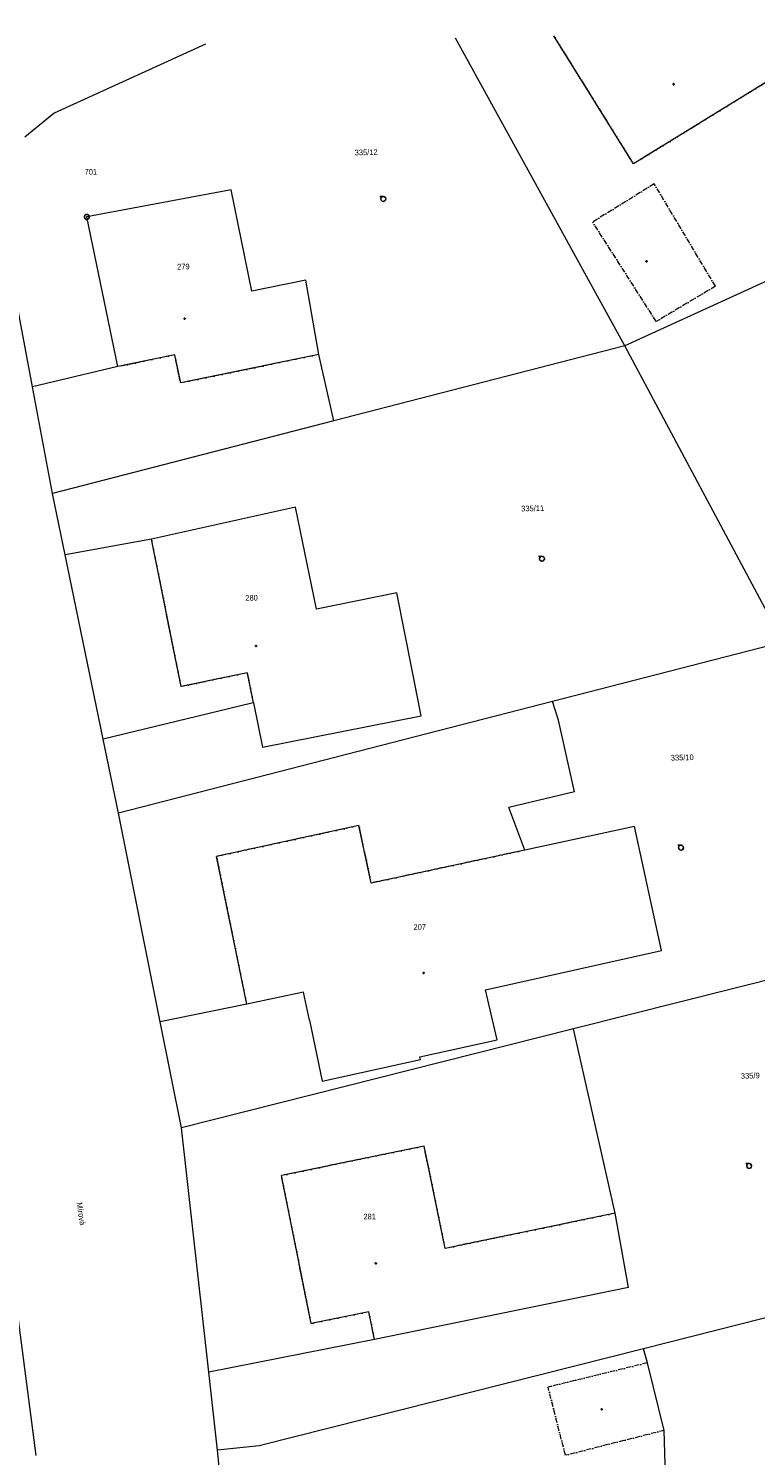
# Model space of a CAD drawing. Header units: millimetres. Extents: x -211955 to 157391, y -241491 to 94238.
# Tile 18 of 138: x -71143 to -27614, y 4866 to 90362. Entities that reach past the tile are written whole.
import ezdxf

# ---------------------------------------------------------------- set-up
doc = ezdxf.new("R2010")
doc.units = ezdxf.units.MM
doc.linetypes.add('Cerchovana_1', pattern=[500, 300, -100, 0, -100])
doc.layers.add('XR$1$PODKLAD_1', color=7, linetype='Continuous', lineweight=25)

# ---------------------------------------------------------------- blocks, each defined once
blk = doc.blocks.new('1$0100')
at = {"layer": 'XR$1$PODKLAD_1', "color": 7, "lineweight": 25}
blk.add_line((-50, 0), (50, 0), dxfattribs=at)
blk.add_lwpolyline([(190, 720), (530, 530), (720, 190), (720, -200), (530, -540), (190, -730), (-200, -730), (-540, -540), (-730, -200), (-730, 190), (-540, 530), (-200, 720), (190, 720)], close=True, dxfattribs=at)
blk = doc.blocks.new('3$0400')
at = {"layer": 'XR$1$PODKLAD_1', "color": 7, "lineweight": 25}
blk.add_lwpolyline([(0, 0), (-380, 100), (-650, 370), (-750, 740), (-650, 1110), (-380, 1380), (-10, 1480), (360, 1380), (630, 1110), (730, 730), (630, 350), (360, 80), (-20, -20), (980, -20)], dxfattribs=at)
blk = doc.blocks.new('4$0200')
at = {"layer": 'XR$1$PODKLAD_1', "color": 7, "lineweight": 25}
blk.add_lwpolyline([(90, 150), (180, 0), (90, -150), (-90, -150), (-180, 0), (-90, 150), (90, 150)], close=True, dxfattribs=at)
blk = doc.blocks.new('$280')
at = {"layer": 'XR$1$PODKLAD_1', "color": 7, "lineweight": 25}
blk.add_lwpolyline([(0, 170), (100, 150), (150, 60), (170, 0), (150, -90), (70, -160), (0, -170), (-90, -140), (-150, -80), (-170, 0), (-150, 90), (-70, 160), (0, 170)], close=True, dxfattribs=at)

msp = doc.modelspace()

# ---------------------------------------------------------------- linework, layer by layer
at = {"layer": 'XR$1$PODKLAD_1', "color": 126, "linetype": 'Continuous', "lineweight": 13}
for p, q in [((-35440.026, 71353.043), (-45581.283, 89781.823)), ((-34915.145, 82259.037), (-39683.028, 89925.333)), ((-21738.339, 90361.943), (-34915.145, 82259.037)), ((-60546.854, 89417.697), (-69609.281, 85296.046)), ((-69609.281, 85296.046), (-71374.939, 83862.674)), ((-12587.665, 81811.992), (-35440.026, 71353.043)), ((-59004.415, 80702.636), (-67657.304, 79071.683)), ((-59004.415, 80702.636), (-67657.304, 79071.683)), ((-57766.363, 74630.954), (-59004.415, 80702.636)), ((-57766.363, 74630.954), (-59004.415, 80702.636)), ((-70910.842, 68899.536), (-72921.075, 79573.798)), ((-65788.636, 70104.483), (-67657.304, 79071.683)), ((-65788.636, 70104.483), (-67657.304, 79071.683)), ((-54531.432, 75289.834), (-57766.363, 74630.954)), ((-54531.432, 75289.834), (-57766.363, 74630.954)), ((-53762.657, 70827.213), (-54531.432, 75289.834)), ((-53762.657, 70827.213), (-54531.432, 75289.834)), ((-35440.026, 71353.043), (-52865.599, 66847.856)), ((-25945.367, 53598.736), (-35440.026, 71353.043)), ((-62384.728, 70807.487), (-65788.636, 70104.483)), ((-62033.713, 69125.527), (-62384.728, 70807.487)), ((-53762.657, 70827.213), (-62033.713, 69125.527)), ((-52865.599, 66847.856), (-53762.657, 70827.213)), ((-65788.636, 70104.483), (-70910.842, 68899.536)), ((-69704.752, 62496.978), (-70910.842, 68899.536)), ((-52865.599, 66847.856), (-69704.752, 62496.978)), ((-68945.439, 58834.364), (-69704.752, 62496.978)), ((-55160.589, 61680.504), (-63776.677, 59770.364)), ((-55160.589, 61680.504), (-63776.677, 59770.364)), ((-53901.57, 55569.32), (-55160.589, 61680.504)), ((-53901.57, 55569.32), (-55160.589, 61680.504)), ((-63776.677, 59770.364), (-68945.439, 58834.364)), ((-62011.141, 50930.693), (-63776.677, 59770.364)), ((-66665.797, 47776.541), (-68945.439, 58834.364)), ((-49084.163, 56556.79), (-53901.57, 55569.32)), ((-49084.163, 56556.79), (-53901.57, 55569.32)), ((-25945.367, 53598.736), (-39772.929, 50041.346)), ((-58239.289, 51722.673), (-62011.141, 50930.693)), ((-57855.12, 49911.481), (-66665.797, 47776.541)), ((-39772.929, 50041.346), (-65748.04, 43357.557)), ((-57666.149, 49956.091), (-57855.12, 49911.481)), ((-39405.544, 48919.95), (-39772.929, 50041.346)), ((-38450.717, 44621.903), (-39405.544, 48919.95)), ((-65748.04, 43357.557), (-66665.797, 47776.541)), ((-38450.717, 44621.903), (-42389.113, 43685.83)), ((-41416.871, 41138.725), (-42389.113, 43685.83)), ((-63253.182, 30854.542), (-65748.04, 43357.557)), ((-51355.535, 42607.414), (-59883.109, 40759.445)), ((-50621.567, 39164.248), (-51355.535, 42607.414)), ((-34849.228, 42548.891), (-41416.871, 41138.725)), ((-34849.228, 42548.891), (-41416.871, 41138.725)), ((-41416.871, 41138.725), (-50621.567, 39164.248)), ((-58077.098, 31900.753), (-59883.109, 40759.445)), ((-22469.242, 34477.63), (-38515.442, 30426.129)), ((-54673.677, 32623.751), (-58077.098, 31900.753)), ((-54673.677, 32623.751), (-58077.098, 31900.753)), ((-54312.665, 30942.035), (-54673.677, 32623.751)), ((-54312.665, 30942.035), (-54673.677, 32623.751)), ((-58077.098, 31900.753), (-63253.182, 30854.542)), ((-61988.082, 24493.432), (-63253.182, 30854.542)), ((-38515.442, 30426.129), (-61988.082, 24493.432)), ((-36006.112, 19383.898), (-38515.442, 30426.129)), ((-70692.999, 4855.886), (-73792.617, 28647.531)), ((-60351.632, 9858.907), (-61988.082, 24493.432)), ((-47457.346, 23406.552), (-55996.862, 21638.316)), ((-46187.843, 17275.617), (-47457.346, 23406.552)), ((-54220.6, 12768.897), (-55996.862, 21638.316)), ((-36006.112, 19383.898), (-46187.843, 17275.617)), ((-35217.586, 14931.761), (-36006.112, 19383.898)), ((-35217.586, 14931.761), (-36006.112, 19383.898)), ((-35217.586, 14931.761), (-50436.415, 11820.662)), ((-35217.586, 14931.761), (-50436.415, 11820.662)), ((-18798.796, 15181.2), (-34327.825, 11252.314)), ((-50766.707, 13473.117), (-54220.6, 12768.897)), ((-50436.415, 11820.662), (-50766.707, 13473.117)), ((-50436.415, 11820.662), (-60351.632, 9858.907)), ((-34327.825, 11252.314), (-57323.282, 5441.26)), ((-34087.458, 10417.914), (-34327.825, 11252.314)), ((-33078.73, 6371.253), (-34087.458, 10417.914)), ((-59827.918, 5190.264), (-60351.632, 9858.907)), ((-32857.822, -1885.817), (-33078.73, 6371.253)), ((-57323.282, 5441.26), (-59827.918, 5190.264)), ((-58389.682, -9108.983), (-59827.918, 5190.264))]:
    msp.add_line(p, q, dxfattribs=at)
at = {"layer": 'XR$1$PODKLAD_1', "color": 126, "linetype": 'Cerchovana_1', "lineweight": 13}
for p, q in [((-34915.145, 82259.037), (-39683.028, 89925.333)), ((-21738.339, 90361.943), (-34915.145, 82259.037)), ((-33675.585, 81058.832), (-37360.966, 78768.513)), ((-30015.33, 74926.049), (-33675.585, 81058.832)), ((-33554.891, 72809.327), (-37360.966, 78768.513)), ((-30015.33, 74926.049), (-33554.891, 72809.327)), ((-62384.728, 70807.487), (-65788.636, 70104.483)), ((-62033.713, 69125.527), (-62384.728, 70807.487)), ((-53762.657, 70827.213), (-62033.713, 69125.527)), ((-62011.141, 50930.693), (-63776.677, 59770.364)), ((-58239.289, 51722.673), (-62011.141, 50930.693)), ((-51355.535, 42607.414), (-59883.109, 40759.445)), ((-50621.567, 39164.248), (-51355.535, 42607.414)), ((-41416.871, 41138.725), (-50621.567, 39164.248)), ((-58077.098, 31900.753), (-59883.109, 40759.445)), ((-47457.346, 23406.552), (-55996.862, 21638.316)), ((-46187.843, 17275.617), (-47457.346, 23406.552)), ((-54220.6, 12768.897), (-55996.862, 21638.316)), ((-36006.112, 19383.898), (-46187.843, 17275.617)), ((-50766.707, 13473.117), (-54220.6, 12768.897)), ((-50436.415, 11820.662), (-50766.707, 13473.117)), ((-34087.458, 10417.914), (-40033.825, 8962.846)), ((-38994.133, 4876.926), (-40033.825, 8962.846)), ((-33078.73, 6371.253), (-38994.133, 4876.926))]:
    msp.add_line(p, q, dxfattribs=at)
at = {"layer": 'XR$1$PODKLAD_1', "color": 126, "linetype": 'Continuous', "lineweight": 13}
for points in [[(-57666.149, 49956.091), (-57131.587, 47308.31), (-47634.544, 49189.87), (-48171.052, 51917.627), (-49084.163, 56556.79)], [(-57666.149, 49956.091), (-57131.587, 47308.31), (-47634.544, 49189.87), (-48171.052, 51917.627), (-49084.163, 56556.79)], [(-57666.149, 49956.091), (-58030.08, 51757.772), (-58239.289, 51722.673)], [(-54312.665, 30942.035), (-53553.595, 27289.417), (-47673.316, 28582.83), (-47707.442, 28752.05), (-43070.955, 29775.129), (-43773.74, 32758.918), (-33248.193, 35125.638), (-34849.228, 42548.891)], [(-54312.665, 30942.035), (-53553.595, 27289.417), (-47673.316, 28582.83), (-47707.442, 28752.05), (-43070.955, 29775.129), (-43773.74, 32758.918), (-33248.193, 35125.638), (-34849.228, 42548.891)]]:
    msp.add_lwpolyline(points, dxfattribs=at)
at = {"layer": 'XR$1$PODKLAD_1', "color": 126, "linetype": 'Cerchovana_1', "lineweight": 13}
msp.add_lwpolyline([(-57666.149, 49956.091), (-58030.08, 51757.772), (-58239.289, 51722.673)], dxfattribs=at)

# ---------------------------------------------------------------- block references
at = {"layer": 'XR$1$PODKLAD_1', "color": 7, "linetype": 'Continuous', "lineweight": 25, "xscale": 0.2, "yscale": 0.2, "rotation": 181.3937829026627}
for name, p in [('$280', (-32520.452, 87028.696)), ('3$0400', (-49902.024, 80303.922)), ('1$0100', (-67657.304, 79071.683)), ('4$0200', (-34132.554, 76406.341)), ('$280', (-61797.457, 72982.415)), ('3$0400', (-40404.664, 58738.553)), ('$280', (-57519.161, 53370.676)), ('3$0400', (-32071.096, 41426.134)), ('$280', (-47489.648, 33778.835)), ('3$0400', (-27996.122, 22359.611)), ('$280', (-50347.147, 16374.18)), ('4$0200', (-36820.469, 7630.612))]:
    msp.add_blockref(name, p, dxfattribs=at)

# ---------------------------------------------------------------- texts
at = {"layer": 'XR$1$PODKLAD_1', "color": 126, "linetype": 'Continuous', "lineweight": 35, "char_height": 340}
for s, insert, width, attachment_point, rotation in [('\\W0.91;335/12', (-50922.37, 82772.5), 1825.81671, 8, 1.3937829), ('\\W0.91;701', (-67036.648, 81780.248), 941.16797, 6, 1.3937829), ('\\W0.91;279', (-61869.033, 75924.211), 941.16797, 8, 1.3937829), ('\\W0.91;335/11', (-40950.504, 61438.741), 1825.81671, 8, 1.3937829), ('\\W0.91;280', (-57785.084, 56077.676), 941.16797, 8, 1.3937829), ('\\W0.91;335/10', (-31994.785, 46512.161), 1825.81671, 8, 1.3937829), ('\\W0.91;207', (-47712.42, 36356.846), 941.16797, 8, 1.3937829), ('\\W0.91;335/9', (-27919.811, 27445.639), 1530.9338, 8, 1.3937829), ('\\W0.91;Mírová', (-68280.623, 19999.044), 1825.81671, 7, 279.0257829), ('\\W0.91;281', (-50711.338, 19008.768), 941.16797, 8, 1.3937829)]:
    msp.add_mtext(s, dxfattribs=dict(at, insert=insert, width=width, attachment_point=attachment_point, rotation=rotation))

doc.saveas('drawing.dxf')
